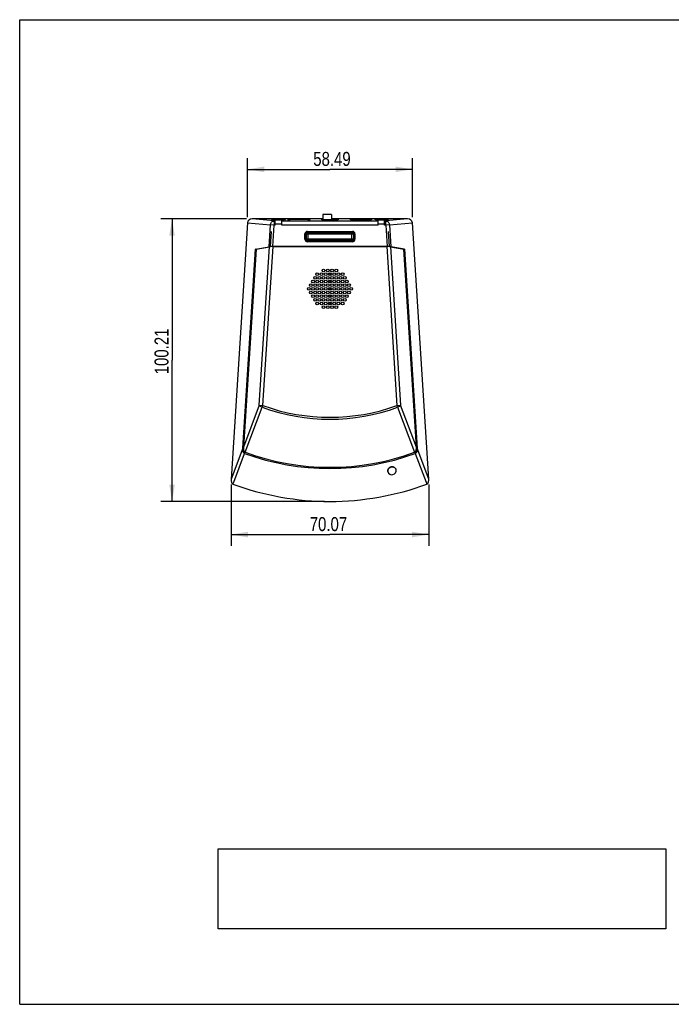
# Model space of a CAD drawing. Header units: inches. Extents: x 0 to 17, y 0 to 11.
# Tile 1 of 20: x 0 to 7.3, y 0 to 11. Entities that reach past the tile are written whole.
import ezdxf

# ---------------------------------------------------------------- set-up
doc = ezdxf.new("R2010")
doc.units = ezdxf.units.IN
doc.header["$LTSCALE"] = 0.935
doc.header["$MEASUREMENT"] = 0
doc.layers.get('0').update_dxf_attribs({"linetype": 'CONTINUOUS'})
doc.styles.get("Standard").update_dxf_attribs({"font": 'txt', "width": 0.8})
doc.dimstyles.new('DIMSTYLE_1', dxfattribs={"dimtxt": 0.15625, "dimasz": 0.1875, "dimexe": 0.125, "dimexo": 0.0625, "dimgap": 0.039062, "dimtad": 0, "dimtih": 1, "dimtoh": 1, "dimlfac": 1.25, "dimzin": 4, "dimdsep": 46, "dimtxsty": 'Standard', "dimblk": '_FILLED', "dimblk1": '_FILLED', "dimblk2": '_FILLED', "dimcen": 0.09, "dimazin": 1, "dimtfac": 1, "dimtofl": 0, "dimtmove": 0, "dimatfit": 3, "dimldrblk": '_FILLED', "dimfxl": 1, "dimtolj": 1, "dimtzin": 4, "dimarcsym": 0})
picture_1 = doc.add_image_def('image1.jpg', size_in_pixel=(1154, 206))

# ---------------------------------------------------------------- blocks, each defined once
blk = doc.blocks.new('_FILLED')
at = {"color": 0, "linetype": 'ByBlock'}
blk.add_solid([(0, 0), (-1, 0.167), (-1, -0.167)], dxfattribs=at)
blk = doc.blocks.new('*D1')
at = {"color": 7, "linetype": 'Continuous', "transparency": 16777216}
for p, q in [((2.362, 5.806), (2.362, 5.123)), ((4.569, 5.806), (4.569, 5.123)), ((2.362, 5.248), (3.465, 5.248)), ((4.569, 5.248), (3.465, 5.248))]:
    blk.add_line(p, q, dxfattribs=at)
at = {"color": 7, "linetype": 'Continuous', "transparency": 16777216, "xscale": 0.1875, "yscale": 0.1875, "zscale": 0.1875, "rotation": 180}
blk.add_blockref('_FILLED', (2.362, 5.248), dxfattribs=at)
at = {"color": 7, "linetype": 'Continuous', "transparency": 16777216, "xscale": 0.1875, "yscale": 0.1875, "zscale": 0.1875}
blk.add_blockref('_FILLED', (4.569, 5.248), dxfattribs=at)
at = {"color": 7, "linetype": 'Continuous', "transparency": 16777216, "insert": (3.449, 5.443), "char_height": 0.1562, "width": 0.625, "attachment_point": 2, "line_spacing_factor": 0.9}
blk.add_mtext('70.07', dxfattribs=at)
blk = doc.blocks.new('*D2')
at = {"color": 7, "linetype": 'Continuous', "transparency": 16777216}
for p, q in [((2.535, 8.774), (1.577, 8.774)), ((1.702, 8.774), (1.702, 7.196)), ((1.702, 5.618), (1.702, 7.196)), ((3.403, 5.618), (1.577, 5.618))]:
    blk.add_line(p, q, dxfattribs=at)
at = {"color": 7, "linetype": 'Continuous', "transparency": 16777216, "xscale": 0.1875, "yscale": 0.1875, "zscale": 0.1875}
for p, rotation in [((1.702, 8.774), 90), ((1.702, 5.618), 270)]:
    blk.add_blockref('_FILLED', p, dxfattribs=dict(at, rotation=rotation))
at = {"color": 7, "linetype": 'Continuous', "transparency": 16777216, "insert": (1.506, 7.294), "char_height": 0.1562, "width": 0.75, "attachment_point": 2, "rotation": 90, "line_spacing_factor": 0.9}
blk.add_mtext('100.21', dxfattribs=at)
blk = doc.blocks.new('*D4')
at = {"color": 7, "linetype": 'Continuous', "transparency": 16777216}
for p, q in [((2.544, 8.793), (2.544, 9.453)), ((4.386, 8.793), (4.386, 9.453)), ((2.544, 9.328), (3.465, 9.328)), ((4.386, 9.328), (3.465, 9.328))]:
    blk.add_line(p, q, dxfattribs=at)
at = {"color": 7, "linetype": 'Continuous', "transparency": 16777216, "xscale": 0.1875, "yscale": 0.1875, "zscale": 0.1875, "rotation": 180}
blk.add_blockref('_FILLED', (2.544, 9.328), dxfattribs=at)
at = {"color": 7, "linetype": 'Continuous', "transparency": 16777216, "xscale": 0.1875, "yscale": 0.1875, "zscale": 0.1875}
blk.add_blockref('_FILLED', (4.386, 9.328), dxfattribs=at)
at = {"color": 7, "linetype": 'Continuous', "transparency": 16777216, "insert": (3.488, 9.523), "char_height": 0.1562, "width": 0.625, "attachment_point": 2, "line_spacing_factor": 0.9}
blk.add_mtext('58.49', dxfattribs=at)

msp = doc.modelspace()

# ---------------------------------------------------------------- linework, layer by layer
at = {"color": 7, "linetype": 'Continuous'}
for p, q in [((0, 0), (0, 11)), ((0, 11), (17, 11)), ((3.3866, 8.8222), (3.3866, 8.7648)), ((3.4811, 8.8222), (3.3866, 8.8222)), ((3.4811, 8.8222), (3.4811, 8.7648)), ((2.5443, 8.7309), (2.3618, 5.8683)), ((2.5443, 8.7309), (2.8006, 8.7075)), ((2.8414, 8.7521), (2.5973, 8.7743)), ((3.3866, 8.7743), (2.5973, 8.7743)), ((2.7851, 8.4638), (2.8006, 8.7075)), ((2.8414, 8.7049), (2.8006, 8.7075)), ((2.8262, 8.4663), (2.8414, 8.7049)), ((2.854, 8.7647), (2.8342, 8.7655)), ((2.9465, 8.7655), (2.8346, 8.7655)), ((2.8414, 8.7521), (2.8414, 8.7049)), ((2.8414, 8.7521), (2.8543, 8.7521)), ((2.8543, 8.7049), (2.8414, 8.7049)), ((2.8543, 8.7049), (2.8543, 8.7636)), ((2.8543, 8.7636), (2.9268, 8.7636)), ((2.9268, 8.7164), (2.8543, 8.7164)), ((2.9268, 8.7049), (2.9268, 8.7636)), ((2.9268, 8.7521), (4.0039, 8.7521)), ((4.0039, 8.7049), (2.9268, 8.7049)), ((2.9469, 8.7655), (2.9271, 8.7647)), ((2.9913, 8.7676), (2.9913, 8.7696)), ((3.0173, 8.7711), (3.0173, 8.7661)), ((3.0173, 8.7711), (3.2205, 8.7711)), ((3.2181, 8.7661), (3.0197, 8.7661)), ((3.2205, 8.7661), (3.2205, 8.7711)), ((3.2465, 8.7696), (3.2465, 8.7676)), ((3.374, 8.7648), (3.374, 8.7691)), ((3.374, 8.7691), (3.3866, 8.7691)), ((3.5567, 8.7648), (3.374, 8.7648)), ((4.3335, 8.7743), (3.4811, 8.7743)), ((3.4811, 8.7691), (3.5567, 8.7691)), ((3.5567, 8.7691), (3.5567, 8.7648)), ((3.6953, 8.7648), (3.6953, 8.7696)), ((3.6953, 8.7696), (3.9284, 8.7696)), ((3.9284, 8.7648), (3.6953, 8.7648)), ((3.9284, 8.7696), (3.9284, 8.7648)), ((4.0037, 8.7647), (3.9838, 8.7655)), ((4.0961, 8.7655), (3.9842, 8.7655)), ((4.0039, 8.7049), (4.0039, 8.7636)), ((4.0039, 8.7636), (4.0764, 8.7636)), ((4.0764, 8.7164), (4.0039, 8.7164)), ((4.0764, 8.7049), (4.0764, 8.7636)), ((4.0764, 8.7521), (4.0893, 8.7521)), ((4.0893, 8.7049), (4.0764, 8.7049)), ((4.0965, 8.7655), (4.0767, 8.7647)), ((4.3335, 8.7743), (4.0893, 8.7521)), ((4.0893, 8.7049), (4.0893, 8.7521)), ((4.1301, 8.7075), (4.0893, 8.7049)), ((4.0893, 8.7049), (4.1045, 8.4663)), ((4.1301, 8.7075), (4.3865, 8.7309)), ((4.1301, 8.7075), (4.1456, 8.4638)), ((4.5689, 5.8683), (4.3865, 8.7309)), ((2.8024, 8.4647), (2.8133, 8.6351)), ((3.1866, 8.5463), (3.1866, 8.6068)), ((3.1959, 8.6068), (3.1866, 8.6068)), ((3.1929, 8.6068), (3.1929, 8.5463)), ((3.1959, 8.5463), (3.1959, 8.6068)), ((3.1989, 8.6068), (3.1989, 8.5463)), ((3.1989, 8.6068), (3.2032, 8.6025)), ((3.2032, 8.5505), (3.2032, 8.6025)), ((3.7276, 8.6025), (3.2032, 8.6025)), ((3.2146, 8.6255), (3.2146, 8.6348)), ((3.2146, 8.6348), (3.7161, 8.6348)), ((3.7161, 8.6285), (3.2146, 8.6285)), ((3.2146, 8.6255), (3.7161, 8.6255)), ((3.2189, 8.6182), (3.2146, 8.6225)), ((3.7161, 8.6225), (3.2146, 8.6225)), ((3.2189, 8.6182), (3.2189, 8.5348)), ((3.2189, 8.6182), (3.7118, 8.6182)), ((3.7161, 8.6225), (3.7118, 8.6182)), ((3.7118, 8.5348), (3.7118, 8.6182)), ((3.7161, 8.6285), (3.7161, 8.6348)), ((3.7161, 8.6255), (3.7161, 8.6285)), ((3.7276, 8.6025), (3.7318, 8.6068)), ((3.7276, 8.6025), (3.7276, 8.5505)), ((3.7318, 8.5463), (3.7318, 8.6068)), ((3.7348, 8.6068), (3.7348, 8.5463)), ((3.7348, 8.6068), (3.7441, 8.6068)), ((3.7378, 8.5463), (3.7378, 8.6068)), ((3.7441, 8.6068), (3.7441, 8.5463)), ((4.1174, 8.6351), (4.1283, 8.4647)), ((3.1866, 8.5463), (3.1959, 8.5463)), ((3.2032, 8.5505), (3.1989, 8.5463)), ((3.2032, 8.5505), (3.7276, 8.5505)), ((3.2146, 8.5305), (3.2189, 8.5348)), ((3.2146, 8.5305), (3.7161, 8.5305)), ((3.2146, 8.5275), (3.2146, 8.5246)), ((3.7161, 8.5275), (3.2146, 8.5275)), ((3.2146, 8.5246), (3.2146, 8.5183)), ((3.2146, 8.5246), (3.7161, 8.5246)), ((3.7161, 8.5183), (3.2146, 8.5183)), ((3.7118, 8.5348), (3.2189, 8.5348)), ((3.7118, 8.5348), (3.7161, 8.5305)), ((3.7161, 8.5183), (3.7161, 8.5275)), ((3.7318, 8.5463), (3.7276, 8.5505)), ((3.7348, 8.5463), (3.7378, 8.5463)), ((3.7378, 8.5463), (3.7441, 8.5463)), ((2.4912, 6.2118), (2.633, 8.4365)), ((2.6403, 8.4365), (2.4993, 6.2237)), ((2.633, 8.4365), (2.7851, 8.4638)), ((2.6403, 8.4365), (2.633, 8.4365)), ((2.6403, 8.4365), (2.7887, 8.4631)), ((2.6758, 6.6922), (2.7887, 8.4631)), ((2.7167, 6.6896), (2.8298, 8.4656)), ((4.1045, 8.4663), (2.8262, 8.4663)), ((2.8298, 8.4656), (4.1009, 8.4656)), ((4.1009, 8.4656), (4.2141, 6.6896)), ((4.142, 8.4631), (4.2549, 6.6922)), ((4.142, 8.4631), (4.2904, 8.4365)), ((4.2977, 8.4365), (4.1456, 8.4638)), ((4.4314, 6.2237), (4.2904, 8.4365)), ((4.2904, 8.4365), (4.2977, 8.4365)), ((4.2977, 8.4365), (4.4395, 6.2118)), ((3.4654, 8.1726), (3.4654, 8.1411)), ((3.4654, 8.0907), (3.4654, 8.0593)), ((3.4654, 8.0089), (3.4654, 7.9774)), ((3.4654, 7.9271), (3.4654, 7.8956)), ((3.4654, 7.8453), (3.4654, 7.8138)), ((2.6758, 6.6922), (2.4993, 6.2237)), ((2.5199, 6.1668), (2.7094, 6.6696)), ((2.6758, 6.6922), (2.7167, 6.6896)), ((2.7167, 6.6896), (2.7094, 6.6696)), ((4.2214, 6.6696), (4.214, 6.6896)), ((4.2141, 6.6896), (4.2549, 6.6922)), ((4.2214, 6.6696), (4.4108, 6.1668)), ((4.4314, 6.2237), (4.2549, 6.6922)), ((2.4912, 6.2118), (2.3618, 5.8683)), ((2.4991, 6.2105), (2.4993, 6.2062)), ((2.4993, 6.2062), (2.5002, 6.1984)), ((2.5002, 6.1984), (2.5011, 6.1936)), ((2.5011, 6.1936), (2.5027, 6.1876)), ((2.5027, 6.1876), (2.5045, 6.1829)), ((2.5045, 6.1829), (2.5069, 6.1783)), ((2.5101, 6.1738), (2.5128, 6.171)), ((4.4179, 6.171), (4.4206, 6.1738)), ((4.4238, 6.1783), (4.4262, 6.1829)), ((4.4262, 6.1829), (4.428, 6.1876)), ((4.428, 6.1876), (4.4296, 6.1936)), ((4.4296, 6.1936), (4.4305, 6.1984)), ((4.4305, 6.1984), (4.4314, 6.2062)), ((4.4314, 6.2062), (4.4316, 6.2105)), ((4.5689, 5.8683), (4.4395, 6.2118)), ((2.391, 5.8342), (2.5118, 6.1549)), ((4.4189, 6.1549), (4.5397, 5.8342)), ((4.1132, 5.9511), (4.1117, 5.9573)), ((4.2034, 5.9735), (4.2019, 5.9795)), ((2.3824, 5.8115), (2.391, 5.8342)), ((2.3824, 5.8115), (2.391, 5.8342)), ((4.5397, 5.8342), (4.5483, 5.8115)), ((4.5397, 5.8342), (4.5483, 5.8115)), ((0, 0), (17, 0))]:
    msp.add_line(p, q, dxfattribs=at)
for centre in [(3.3236, 8.1568), (3.3709, 8.1568), (3.3945, 8.1977), (3.4181, 8.1568), (3.4417, 8.1977), (3.4654, 8.1568), (3.489, 8.1977), (3.5126, 8.1568), (3.5362, 8.1977), (3.5598, 8.1568), (3.6071, 8.1568), (3.2528, 8.0341), (3.2764, 8.075), (3.3, 8.1159), (3.3, 8.0341), (3.3236, 8.075), (3.3472, 8.1159), (3.3472, 8.0341), (3.3709, 8.075), (3.3945, 8.1159), (3.3945, 8.0341), (3.4181, 8.075), (3.4417, 8.1159), (3.4417, 8.0341), (3.4654, 8.075), (3.489, 8.1159), (3.489, 8.0341), (3.5126, 8.075), (3.5362, 8.1159), (3.5362, 8.0341), (3.5598, 8.075), (3.5835, 8.1159), (3.5835, 8.0341), (3.6071, 8.075), (3.6307, 8.1159), (3.6307, 8.0341), (3.6543, 8.075), (3.678, 8.0341), (3.2291, 7.9932), (3.2528, 7.9523), (3.2764, 7.9932), (3.2764, 7.9113), (3.3, 7.9523), (3.3236, 7.9932), (3.3236, 7.9113), (3.3472, 7.9523), (3.3709, 7.9932), (3.3709, 7.9113), (3.3945, 7.9523), (3.4181, 7.9932), (3.4181, 7.9113), (3.4417, 7.9523), (3.4654, 7.9932), (3.4654, 7.9113), (3.489, 7.9523), (3.5126, 7.9932), (3.5126, 7.9113), (3.5362, 7.9523), (3.5598, 7.9932), (3.5598, 7.9113), (3.5835, 7.9523), (3.6071, 7.9932), (3.6071, 7.9113), (3.6307, 7.9523), (3.6543, 7.9932), (3.6543, 7.9113), (3.678, 7.9523), (3.7016, 7.9932), (3.3, 7.8704), (3.3236, 7.8295), (3.3472, 7.8704), (3.3709, 7.8295), (3.3945, 7.8704), (3.4181, 7.8295), (3.4417, 7.8704), (3.4654, 7.8295), (3.489, 7.8704), (3.5126, 7.8295), (3.5362, 7.8704), (3.5598, 7.8295), (3.5835, 7.8704), (3.6071, 7.8295), (3.6307, 7.8704), (3.3945, 7.7886), (3.4417, 7.7886), (3.489, 7.7886), (3.5362, 7.7886)]:
    msp.add_circle(centre, 0.0157, dxfattribs=at)
for centre, radius, start, end in [((3.2146, 8.6068), 0.028, 89.97996, 180.01912), ((3.2146, 8.6068), 0.0217, 89.97994, 180.02023), ((3.2146, 8.6068), 0.0187, 89.97014, 180.02986), ((3.2146, 8.6068), 0.0157, 89.97029, 180.02971), ((3.7161, 8.6068), 0.028, 359.97995, 90.01912), ((3.7161, 8.6068), 0.0217, 359.97994, 90.02023), ((3.7161, 8.6068), 0.0187, 359.97017, 90.02983), ((3.7161, 8.6068), 0.0157, 359.97029, 90.02971), ((3.2146, 8.5463), 0.028, 179.97996, 270.01909), ((3.2146, 8.5463), 0.0217, 179.97997, 270.02026), ((3.2146, 8.5463), 0.0187, 179.97014, 270.02986), ((3.2146, 8.5463), 0.0157, 179.97029, 270.02971), ((3.7161, 8.5463), 0.028, 269.97996, 0.01911), ((3.7161, 8.5463), 0.0217, 269.97997, 0.02026), ((3.7161, 8.5463), 0.0187, 269.97017, 0.02983), ((3.7161, 8.5463), 0.0157, 269.97029, 0.02971), ((3.4654, 8.7497), 2.2133, 250.02743, 289.97257), ((3.4654, 8.7497), 2.1919, 250.02744, 289.97256), ((3.4654, 8.7497), 2.7506, 249.89518, 290.10482), ((3.4654, 8.7497), 2.7645, 249.82281, 290.17719), ((4.1492, 5.9601), 0.0379, 184.37416, 193.93276), ((4.1489, 5.9601), 0.0376, 193.94449, 199.72335), ((4.149, 5.96), 0.0369, 191.15018, 193.96111), ((4.1583, 5.9623), 0.0465, 193.96005, 13.96005), ((4.1495, 5.9603), 0.0383, 199.775, 210.84926), ((4.1504, 5.9609), 0.0393, 210.84619, 218.91166), ((4.1676, 5.9648), 0.0376, 20.27731, 23.27708), ((4.1676, 5.9648), 0.0376, 13.945, 20.26793), ((4.1672, 5.9647), 0.038, 0.22367, 13.91229), ((4.1668, 5.9647), 0.0384, 356.39247, 0.20242), ((3.4654, 8.7497), 3.1315, 249.76763, 290.23237)]:
    msp.add_arc(centre, radius, start, end, dxfattribs=at)
for centre, major_axis, ratio, start_param, end_param in [((2.5987, 8.727), (-0.0543, 0.005), 0.8659451, -1.4659616, 0.0235767), ((3.0197, 8.7696), (0.0283, 0), 0.0524078, 1.6542264, 3.1415927), ((3.0197, 8.7676), (0.0283, 0), 0.0524078, -3.1415927, -1.5707963), ((3.2181, 8.7676), (0.0283, 0), 0.0524078, -1.5707963, 0), ((3.2181, 8.7696), (0.0283, 0), 0.0524078, 0, 1.4873662), ((4.332, 8.727), (-0.0543, -0.005), 0.8659451, 3.118016, 4.6075542), ((2.8259, 8.4613), (0.0473, 0), 0.1048867, 7.8472231, 8.8944207), ((2.8295, 8.4607), (0.0473, 0), 0.1048867, 1.5640378, 2.6112354), ((4.1012, 8.4607), (0.0473, 0), 0.1048867, 0.5303573, 1.5775548), ((4.1048, 8.4613), (0.0473, 0), 0.1048867, 6.8135426, 7.8607401)]:
    msp.add_ellipse(centre, major_axis=major_axis, ratio=ratio, start_param=start_param, end_param=end_param, dxfattribs=at)
for points, knots in [([(2.8006, 8.7075), (2.801, 8.7133), (2.8037, 8.7247), (2.8127, 8.7392), (2.8258, 8.7493), (2.8363, 8.7519), (2.8414, 8.7521)], [0, 0, 0, 0, 0.2650785, 0.5221769, 0.7665591, 1, 1, 1, 1]), ([(2.8118, 8.7684), (2.8118, 8.7685), (2.8124, 8.7689), (2.8135, 8.7692), (2.8154, 8.7696), (2.8193, 8.7702), (2.8259, 8.7708), (2.8356, 8.7713), (2.8473, 8.7718), (2.8608, 8.7722), (2.8754, 8.7724), (2.8854, 8.7725), (2.8906, 8.7725)], [0, 0, 0, 0, 0.0069914, 0.0221717, 0.0463963, 0.0795976, 0.1719259, 0.2958725, 0.4467878, 0.618906, 0.8058392, 1, 1, 1, 1]), ([(2.8189, 8.7666), (2.8179, 8.7668), (2.8161, 8.767), (2.8138, 8.7674), (2.8126, 8.7677), (2.8118, 8.7681), (2.8118, 8.7684)], [0, 0, 0, 0, 0.4188754, 0.7244731, 0.9152226, 1, 1, 1, 1]), ([(2.8342, 8.7655), (2.8327, 8.7656), (2.8276, 8.7659), (2.8225, 8.7662), (2.8189, 8.7666)], [0, 0, 0, 0, 0.2959698, 1, 1, 1, 1]), ([(2.8906, 8.7642), (2.8874, 8.7642), (2.8752, 8.7643), (2.8631, 8.7645), (2.854, 8.7647)], [0, 0, 0, 0, 0.2589586, 1, 1, 1, 1]), ([(2.8906, 8.7725), (2.8957, 8.7725), (2.9057, 8.7724), (2.9203, 8.7722), (2.9338, 8.7718), (2.9455, 8.7713), (2.9552, 8.7708), (2.9618, 8.7702), (2.9657, 8.7696), (2.9676, 8.7692), (2.9687, 8.7689), (2.9693, 8.7685), (2.9693, 8.7684)], [0, 0, 0, 0, 0.1941607, 0.3810937, 0.5532119, 0.7041272, 0.8280739, 0.9204024, 0.9536037, 0.9778283, 0.9930086, 1, 1, 1, 1]), ([(2.9271, 8.7647), (2.9242, 8.7646), (2.912, 8.7643), (2.8998, 8.7642), (2.8906, 8.7642)], [0, 0, 0, 0, 0.2370025, 1, 1, 1, 1]), ([(2.9622, 8.7666), (2.9611, 8.7665), (2.9561, 8.766), (2.951, 8.7657), (2.9469, 8.7655)], [0, 0, 0, 0, 0.2023253, 1, 1, 1, 1]), ([(2.9693, 8.7684), (2.9693, 8.7681), (2.9685, 8.7677), (2.9673, 8.7674), (2.965, 8.767), (2.9632, 8.7668), (2.9622, 8.7666)], [0, 0, 0, 0, 0.0847764, 0.2755257, 0.581124, 1, 1, 1, 1]), ([(3.9614, 8.7684), (3.9614, 8.7685), (3.962, 8.7689), (3.9631, 8.7692), (3.9651, 8.7696), (3.9689, 8.7702), (3.9755, 8.7708), (3.9852, 8.7713), (3.997, 8.7718), (4.0104, 8.7722), (4.025, 8.7724), (4.035, 8.7725), (4.0402, 8.7725)], [0, 0, 0, 0, 0.0069914, 0.0221717, 0.0463963, 0.0795976, 0.1719259, 0.2958725, 0.4467878, 0.618906, 0.8058392, 1, 1, 1, 1]), ([(3.9685, 8.7666), (3.9675, 8.7668), (3.9658, 8.767), (3.9635, 8.7674), (3.9622, 8.7677), (3.9614, 8.7681), (3.9614, 8.7684)], [0, 0, 0, 0, 0.4188754, 0.7244731, 0.9152226, 1, 1, 1, 1]), ([(3.9838, 8.7655), (3.9823, 8.7656), (3.9772, 8.7659), (3.9721, 8.7662), (3.9685, 8.7666)], [0, 0, 0, 0, 0.2959698, 1, 1, 1, 1]), ([(4.0402, 8.7642), (4.037, 8.7642), (4.0248, 8.7643), (4.0127, 8.7645), (4.0037, 8.7647)], [0, 0, 0, 0, 0.2589586, 1, 1, 1, 1]), ([(4.0402, 8.7725), (4.0453, 8.7725), (4.0553, 8.7724), (4.0699, 8.7722), (4.0834, 8.7718), (4.0952, 8.7713), (4.1048, 8.7708), (4.1114, 8.7702), (4.1153, 8.7696), (4.1172, 8.7692), (4.1183, 8.7689), (4.1189, 8.7685), (4.1189, 8.7684)], [0, 0, 0, 0, 0.1941607, 0.3810937, 0.5532119, 0.7041272, 0.8280739, 0.9204024, 0.9536037, 0.9778283, 0.9930086, 1, 1, 1, 1]), ([(4.0767, 8.7647), (4.0738, 8.7646), (4.0616, 8.7643), (4.0495, 8.7642), (4.0402, 8.7642)], [0, 0, 0, 0, 0.2370025, 1, 1, 1, 1]), ([(4.0893, 8.7521), (4.0944, 8.7519), (4.1049, 8.7493), (4.118, 8.7392), (4.1271, 8.7247), (4.1297, 8.7133), (4.1301, 8.7075)], [0, 0, 0, 0, 0.2334409, 0.4778231, 0.7349215, 1, 1, 1, 1]), ([(4.1118, 8.7666), (4.1108, 8.7665), (4.1057, 8.766), (4.1006, 8.7657), (4.0965, 8.7655)], [0, 0, 0, 0, 0.2023253, 1, 1, 1, 1]), ([(4.1189, 8.7684), (4.1189, 8.7681), (4.1181, 8.7677), (4.1169, 8.7674), (4.1146, 8.767), (4.1128, 8.7668), (4.1118, 8.7666)], [0, 0, 0, 0, 0.0847764, 0.2755257, 0.581124, 1, 1, 1, 1]), ([(3.2032, 8.6025), (3.2032, 8.6046), (3.204, 8.6087), (3.2075, 8.6139), (3.2127, 8.6174), (3.2168, 8.6182), (3.2189, 8.6182)], [0, 0, 0, 0, 0.2499261, 0.5, 0.7500739, 1, 1, 1, 1]), ([(3.7118, 8.6182), (3.7139, 8.6182), (3.718, 8.6174), (3.7232, 8.6139), (3.7267, 8.6087), (3.7276, 8.6046), (3.7276, 8.6025)], [0, 0, 0, 0, 0.2499261, 0.5, 0.7500739, 1, 1, 1, 1]), ([(3.2189, 8.5348), (3.2168, 8.5348), (3.2127, 8.5356), (3.2075, 8.5391), (3.204, 8.5443), (3.2032, 8.5485), (3.2032, 8.5505)], [0, 0, 0, 0, 0.2499261, 0.5, 0.7500739, 1, 1, 1, 1]), ([(3.7276, 8.5505), (3.7276, 8.5485), (3.7267, 8.5443), (3.7232, 8.5391), (3.718, 8.5356), (3.7139, 8.5348), (3.7118, 8.5348)], [0, 0, 0, 0, 0.2499261, 0.5, 0.7500739, 1, 1, 1, 1]), ([(2.7094, 6.6696), (2.7024, 6.6722), (2.6926, 6.677), (2.6817, 6.6854), (2.6775, 6.6899), (2.6758, 6.6922)], [0, 0, 0, 0, 0.54773, 0.7907878, 1, 1, 1, 1]), ([(4.2549, 6.6922), (4.2532, 6.6899), (4.249, 6.6854), (4.2381, 6.677), (4.2284, 6.6722), (4.2214, 6.6696)], [0, 0, 0, 0, 0.2092133, 0.4522713, 1, 1, 1, 1]), ([(2.5118, 6.1549), (2.5093, 6.1558), (2.5046, 6.1586), (2.4994, 6.1649), (2.4958, 6.1721), (2.4926, 6.1823), (2.4908, 6.1957), (2.4909, 6.2064), (2.4912, 6.2118)], [0, 0, 0, 0, 0.1246838, 0.2495948, 0.3746577, 0.4997823, 0.7498096, 1, 1, 1, 1]), ([(2.4993, 6.2237), (2.4991, 6.2213), (2.499, 6.2169), (2.499, 6.2125), (2.4991, 6.2105)], [0, 0, 0, 0, 0.5372407, 1, 1, 1, 1]), ([(2.5069, 6.1783), (2.5073, 6.1776), (2.5082, 6.1762), (2.5093, 6.1747), (2.51, 6.1739), (2.5101, 6.1738)], [0, 0, 0, 0, 0.4004959, 0.9528599, 1, 1, 1, 1]), ([(2.5128, 6.171), (2.5131, 6.1708), (2.514, 6.17), (2.5156, 6.1688), (2.5177, 6.1677), (2.5191, 6.167), (2.5199, 6.1668)], [0, 0, 0, 0, 0.1428844, 0.4349523, 0.7186767, 1, 1, 1, 1]), ([(4.4108, 6.1668), (4.4116, 6.167), (4.413, 6.1677), (4.4151, 6.1688), (4.4167, 6.17), (4.4176, 6.1708), (4.4179, 6.171)], [0, 0, 0, 0, 0.281322, 0.5650497, 0.8571211, 1, 1, 1, 1]), ([(4.4395, 6.2118), (4.4398, 6.2064), (4.4399, 6.1957), (4.4382, 6.1823), (4.4349, 6.1721), (4.4313, 6.1649), (4.4261, 6.1586), (4.4214, 6.1558), (4.4189, 6.1549)], [0, 0, 0, 0, 0.2501903, 0.5002177, 0.6253422, 0.7504051, 0.8753161, 1, 1, 1, 1]), ([(4.4206, 6.1738), (4.4207, 6.1739), (4.4214, 6.1747), (4.4225, 6.1762), (4.4234, 6.1776), (4.4238, 6.1783)], [0, 0, 0, 0, 0.0471138, 0.5995472, 1, 1, 1, 1]), ([(4.4316, 6.2105), (4.4317, 6.2125), (4.4318, 6.2169), (4.4316, 6.2213), (4.4314, 6.2237)], [0, 0, 0, 0, 0.4627581, 1, 1, 1, 1]), ([(4.1583, 6.0047), (4.1519, 6.0044), (4.1392, 6.0014), (4.1233, 5.9907), (4.1129, 5.9752), (4.111, 5.963), (4.1114, 5.9573)], [0, 0, 0, 0, 0.2609212, 0.5176383, 0.7639483, 1, 1, 1, 1]), ([(4.1121, 5.96), (4.1121, 5.9626), (4.1126, 5.9677), (4.1149, 5.9752), (4.1187, 5.9823), (4.1238, 5.9886), (4.13, 5.9941), (4.1395, 6), (4.1531, 6.0044), (4.1673, 6.0042), (4.178, 6.0012), (4.1853, 5.9977), (4.1917, 5.993), (4.197, 5.9873), (4.201, 5.9807), (4.2028, 5.9759), (4.2034, 5.9735)], [0, 0, 0, 0, 0.0593909, 0.1197431, 0.1813078, 0.2441609, 0.3082118, 0.3732196, 0.504182, 0.6341051, 0.6979375, 0.760542, 0.821859, 0.8820003, 0.9412454, 1, 1, 1, 1]), ([(4.1128, 5.9528), (4.1125, 5.9546), (4.1122, 5.957), (4.1121, 5.9594), (4.1121, 5.96)], [0, 0, 0, 0, 0.749449, 1, 1, 1, 1]), ([(4.2022, 5.9796), (4.2005, 5.9835), (4.1956, 5.9909), (4.1851, 5.9992), (4.1723, 6.0042), (4.1629, 6.005), (4.1583, 6.0047)], [0, 0, 0, 0, 0.2388252, 0.4843882, 0.7385736, 1, 1, 1, 1]), ([(2.3618, 5.8683), (2.3615, 5.863), (2.3614, 5.8523), (2.3632, 5.8389), (2.3664, 5.8287), (2.37, 5.8215), (2.3752, 5.8152), (2.3799, 5.8124), (2.3824, 5.8115)], [0, 0, 0, 0, 0.2501901, 0.5002174, 0.6253419, 0.7504045, 0.8753151, 1, 1, 1, 1]), ([(4.5483, 5.8115), (4.5508, 5.8124), (4.5555, 5.8152), (4.5607, 5.8215), (4.5643, 5.8287), (4.5676, 5.8389), (4.5693, 5.8523), (4.5692, 5.863), (4.5689, 5.8683)], [0, 0, 0, 0, 0.1246847, 0.2495953, 0.374658, 0.4997825, 0.7498099, 1, 1, 1, 1])]:
    msp.add_open_spline(points, degree=3, knots=knots, dxfattribs=at)

# ---------------------------------------------------------------- dimensions: what is measured, and where the dimension line sits
for base, p1, p2, picture, middle in [((4.3865, 9.3281), (2.5443, 8.7309), (4.3865, 8.7309), '*D4', (3.4883, 9.3281)), ((4.5689, 5.2482), (2.3618, 5.8683), (4.5689, 5.8683), '*D1', (3.4489, 5.2482))]:
    dim = msp.add_linear_dim(base=base, p1=p1, p2=p2, dimstyle='DIMSTYLE_1', override={"dimtad": 1, "dimtih": 0, "dimtoh": 0}, dxfattribs=at)
    dim.commit()
    dim.dimension.update_dxf_attribs({"geometry": picture, "text_midpoint": middle, "dimtype": 160})
dim = msp.add_linear_dim(base=(1.7016, 5.6182), p1=(2.5973, 8.7743), p2=(3.4654, 5.6182), angle=270, dimstyle='DIMSTYLE_1', override={"dimtad": 1, "dimtih": 0, "dimtoh": 0}, dxfattribs=at)
dim.commit()
dim.dimension.update_dxf_attribs({"geometry": '*D2', "text_midpoint": (1.7016, 7.2942), "dimtype": 160})

# ---------------------------------------------------------------- pictures from other files: only their frames are drawn
image = msp.add_image(picture_1, insert=(2.2181, 0.8432), size_in_units=(5, 0.8925))
image.dxf.flags = 7

doc.saveas('drawing.dxf')
